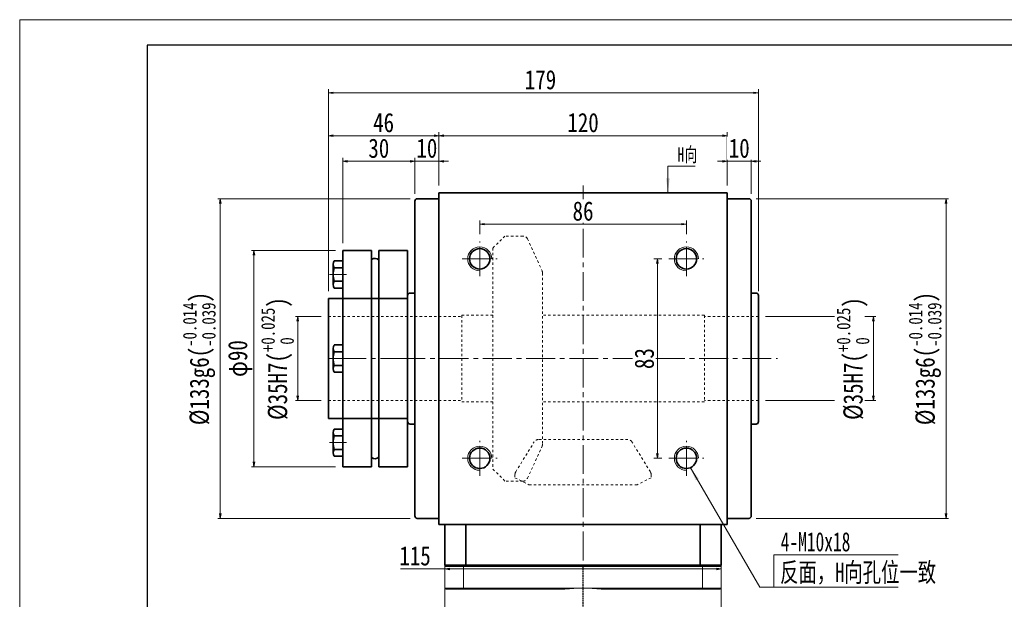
# Model space of a CAD drawing. Header units: millimetres. Extents: x -4 to 892, y 0 to 630.
# Tile 3 of 7: x 0 to 410, y 389 to 630. Entities that reach past the tile are written whole.
import ezdxf

# ---------------------------------------------------------------- set-up
doc = ezdxf.new("R2010")
doc.units = ezdxf.units.MM
doc.set_wipeout_variables(frame=1)
for name, pattern in [('DASHED', [0.75, 0.5, -0.25]), ('点画线', [18, 12, -2, 2, -2]), ('虚线', [2, 1, -1])]:
    doc.linetypes.add(name, pattern=pattern)
for name, color, linetype, lineweight in [('EB0', 7, 'Continuous', 35), ('中心线层', 1, '点画线', 18), ('图框_外框线', 7, 'Continuous', 18), ('尺寸线层', 3, 'Continuous', 18), ('粗实线层', 7, 'Continuous', 35)]:
    doc.layers.add(name, color=color, linetype=linetype, lineweight=lineweight)
doc.styles.get("Standard").update_dxf_attribs({"font": 'SimSun.ttf'})
doc.styles.add('宋体', font='SimSun.ttf', dxfattribs={"width": 0.8})
doc.styles.add('标准', font='txt', dxfattribs={"width": 0.667})
doc.dimstyles.new('A水平标注$0', dxfattribs={"dimtxt": 3.5, "dimasz": 2, "dimexe": 1.5, "dimexo": 3, "dimgap": 1.1, "dimtad": 1, "dimtoh": 1, "dimdec": 4, "dimdsep": 46, "dimtxsty": '宋体', "dimblk": 'OPEN', "dimcen": 3, "dimclrd": 3, "dimclre": 3, "dimclrt": 6, "dimadec": 0, "dimazin": 0, "dimtm": 1e-09, "dimtfac": 1, "dimtdec": 4, "dimtix": 1, "dimtmove": 0, "dimatfit": 3, "dimldrblk": 'OPEN', "dimfxl": 0, "dimlwd": 13, "dimlwe": 13, "dimarcsym": 0})
doc.dimstyles.new('D直径标注φ25', dxfattribs={"dimtxt": 3.5, "dimasz": 2, "dimexe": 1, "dimexo": 3, "dimtad": 1, "dimtoh": 1, "dimdec": 1, "dimdsep": 46, "dimtxsty": '宋体', "dimblk": 'OPEN', "dimcen": 3, "dimclrd": 3, "dimclre": 3, "dimclrt": 130, "dimadec": 0, "dimazin": 0, "dimtm": 1e-09, "dimtfac": 1, "dimtdec": 1, "dimtmove": 0, "dimatfit": 0, "dimldrblk": 'OPEN', "dimfxl": 0, "dimlwd": 13, "dimlwe": 13, "dimarcsym": 0})

# ---------------------------------------------------------------- blocks, each defined once
blk = doc.blocks.new('_Open')
at = {"color": 0, "linetype": 'ByBlock', "lineweight": -2}
for p, q in [((-1, 0.17), (0, 0)), ((-1, -0.17), (0, 0)), ((0, 0), (-1, 0))]:
    blk.add_line(p, q, dxfattribs=at)
blk = doc.blocks.new('*D16')
at = {"layer": 'Defpoints', "color": 0, "transparency": 16777216}
for p in [(294.46, 581.97), (174.46, 558.21), (294.46, 558.21)]:
    blk.add_point(p, dxfattribs=at)
at = {"layer": '尺寸线层', "color": 3, "lineweight": 13, "transparency": 16777216}
for p, q in [((174.46, 561.21), (174.46, 583.47)), ((176.46, 581.97), (292.46, 581.97)), ((294.46, 561.21), (294.46, 583.47))]:
    blk.add_line(p, q, dxfattribs=at)
at = {"layer": '尺寸线层', "color": 3, "lineweight": 13, "transparency": 16777216, "xscale": 2, "yscale": 2, "zscale": 2, "rotation": 180}
blk.add_blockref('_Open', (174.46, 581.97), dxfattribs=at)
at = {"layer": '尺寸线层', "color": 3, "lineweight": 13, "transparency": 16777216, "xscale": 2, "yscale": 2, "zscale": 2}
blk.add_blockref('_Open', (294.46, 581.97), dxfattribs=at)
at = {"layer": '尺寸线层', "color": 6, "transparency": 16777216, "insert": (234.46, 587.38), "char_height": 8, "attachment_point": 5, "style": '宋体', "bg_fill": 3, "box_fill_scale": 1.1, "bg_fill_color": 257, "bg_fill_transparency": 0}
blk.add_mtext('120', dxfattribs=at)
blk = doc.blocks.new('*D17')
at = {"layer": 'Defpoints', "color": 0, "transparency": 16777216}
for p in [(164.46, 571.3), (174.46, 558.21), (164.46, 554.71)]:
    blk.add_point(p, dxfattribs=at)
at = {"layer": '尺寸线层', "color": 3, "lineweight": 13, "transparency": 16777216}
for p, q in [((162.46, 571.3), (160.46, 571.3)), ((164.46, 557.71), (164.46, 572.8)), ((174.46, 571.3), (164.46, 571.3)), ((174.46, 561.21), (174.46, 572.8)), ((176.46, 571.3), (178.46, 571.3))]:
    blk.add_line(p, q, dxfattribs=at)
at = {"layer": '尺寸线层', "color": 3, "lineweight": 13, "transparency": 16777216, "xscale": 2, "yscale": 2, "zscale": 2}
blk.add_blockref('_Open', (164.46, 571.3), dxfattribs=at)
at = {"layer": '尺寸线层', "color": 3, "lineweight": 13, "transparency": 16777216, "xscale": 2, "yscale": 2, "zscale": 2, "rotation": 180}
blk.add_blockref('_Open', (174.46, 571.3), dxfattribs=at)
at = {"layer": '尺寸线层', "color": 6, "transparency": 16777216, "insert": (169.46, 576.71), "char_height": 8, "attachment_point": 5, "style": '宋体', "bg_fill": 3, "box_fill_scale": 1.1, "bg_fill_color": 257, "bg_fill_transparency": 0}
blk.add_mtext('10', dxfattribs=at)
blk = doc.blocks.new('*D18')
at = {"layer": 'Defpoints', "color": 0, "transparency": 16777216}
for p in [(304.46, 571.3), (294.46, 558.21), (304.46, 554.71)]:
    blk.add_point(p, dxfattribs=at)
at = {"layer": '尺寸线层', "color": 3, "lineweight": 13, "transparency": 16777216}
for p, q in [((292.46, 571.3), (290.46, 571.3)), ((294.46, 561.21), (294.46, 572.8)), ((294.46, 571.3), (304.46, 571.3)), ((304.46, 557.71), (304.46, 572.8)), ((306.46, 571.3), (308.46, 571.3))]:
    blk.add_line(p, q, dxfattribs=at)
at = {"layer": '尺寸线层', "color": 3, "lineweight": 13, "transparency": 16777216, "xscale": 2, "yscale": 2, "zscale": 2}
blk.add_blockref('_Open', (294.46, 571.3), dxfattribs=at)
at = {"layer": '尺寸线层', "color": 3, "lineweight": 13, "transparency": 16777216, "xscale": 2, "yscale": 2, "zscale": 2, "rotation": 180}
blk.add_blockref('_Open', (304.46, 571.3), dxfattribs=at)
at = {"layer": '尺寸线层', "color": 6, "transparency": 16777216, "insert": (299.46, 576.71), "char_height": 8, "attachment_point": 5, "style": '宋体', "bg_fill": 3, "box_fill_scale": 1.1, "bg_fill_color": 257, "bg_fill_transparency": 0}
blk.add_mtext('10', dxfattribs=at)
blk = doc.blocks.new('*D19')
at = {"layer": 'Defpoints', "color": 0, "transparency": 16777216}
for p in [(307.46, 599.81), (128.46, 514.21), (307.46, 514.21)]:
    blk.add_point(p, dxfattribs=at)
at = {"layer": '尺寸线层', "color": 3, "lineweight": 13, "transparency": 16777216}
for p, q in [((128.46, 517.21), (128.46, 601.31)), ((130.46, 599.81), (305.46, 599.81)), ((307.46, 517.21), (307.46, 601.31))]:
    blk.add_line(p, q, dxfattribs=at)
at = {"layer": '尺寸线层', "color": 3, "lineweight": 13, "transparency": 16777216, "xscale": 2, "yscale": 2, "zscale": 2, "rotation": 180}
blk.add_blockref('_Open', (128.46, 599.81), dxfattribs=at)
at = {"layer": '尺寸线层', "color": 3, "lineweight": 13, "transparency": 16777216, "xscale": 2, "yscale": 2, "zscale": 2}
blk.add_blockref('_Open', (307.46, 599.81), dxfattribs=at)
at = {"layer": '尺寸线层', "color": 6, "transparency": 16777216, "insert": (216.75, 605.22), "char_height": 8, "attachment_point": 5, "style": '宋体', "bg_fill": 3, "box_fill_scale": 1.1, "bg_fill_color": 257, "bg_fill_transparency": 0}
blk.add_mtext('179', dxfattribs=at)
blk = doc.blocks.new('*D20')
at = {"layer": 'Defpoints', "color": 0, "transparency": 16777216}
for p in [(307.46, 506.71), (307.46, 471.71)]:
    blk.add_point(p, dxfattribs=at)
at = {"layer": '尺寸线层', "color": 3, "lineweight": 13, "transparency": 16777216}
for p, q in [((310.46, 506.71), (356.28, 506.71)), ((355.28, 473.71), (355.28, 504.71)), ((310.46, 471.71), (356.28, 471.71))]:
    blk.add_line(p, q, dxfattribs=at)
at = {"layer": '尺寸线层', "color": 3, "lineweight": 13, "transparency": 16777216, "xscale": 2, "yscale": 2, "zscale": 2}
for p, rotation in [((355.28, 506.71), 90), ((355.28, 471.71), 270)]:
    blk.add_blockref('_Open', p, dxfattribs=dict(at, rotation=rotation))
at = {"layer": '尺寸线层', "color": 130, "transparency": 16777216, "insert": (346.81, 489.21), "char_height": 8, "attachment_point": 5, "rotation": 90, "style": '宋体', "bg_fill": 3, "box_fill_scale": 1.1, "bg_fill_color": 257, "bg_fill_transparency": 0}
blk.add_mtext('{\\A1;\\A1;%%C35H7({\\H0.707107x;\\S+0.025^  0;})}', dxfattribs=at)
at = {"layer": 'Defpoints', "color": 0, "transparency": 16777216}
blk.add_point((355.28, 506.71), dxfattribs=at)
blk = doc.blocks.new('*D21')
at = {"layer": 'Defpoints', "color": 0, "transparency": 16777216}
for p in [(165.46, 555.71), (83.45, 422.71), (165.46, 422.71)]:
    blk.add_point(p, dxfattribs=at)
at = {"layer": '尺寸线层', "color": 3, "lineweight": 13, "transparency": 16777216}
for p, q in [((162.46, 555.71), (82.45, 555.71)), ((83.45, 553.71), (83.45, 424.71)), ((162.46, 422.71), (82.45, 422.71))]:
    blk.add_line(p, q, dxfattribs=at)
at = {"layer": '尺寸线层', "color": 3, "lineweight": 13, "transparency": 16777216, "xscale": 2, "yscale": 2, "zscale": 2}
for p, rotation in [((83.45, 555.71), 89.99999999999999), ((83.45, 422.71), 270)]:
    blk.add_blockref('_Open', p, dxfattribs=dict(at, rotation=rotation))
at = {"layer": '尺寸线层', "color": 130, "transparency": 16777216, "insert": (74.72, 489.21), "char_height": 8, "attachment_point": 5, "rotation": 90, "style": '宋体', "bg_fill": 3, "box_fill_scale": 1.1, "bg_fill_color": 257, "bg_fill_transparency": 0}
blk.add_mtext('{\\A1;\\A1;%%C133g6({\\H0.707107x;\\S-0.014^ -0.039;})}', dxfattribs=at)
blk = doc.blocks.new('*D22')
at = {"layer": 'Defpoints', "color": 0, "transparency": 16777216}
for p in [(303.46, 555.71), (303.46, 422.71), (385.53, 422.71)]:
    blk.add_point(p, dxfattribs=at)
at = {"layer": '尺寸线层', "color": 3, "lineweight": 13, "transparency": 16777216}
for p, q in [((306.46, 555.71), (386.53, 555.71)), ((385.53, 553.71), (385.53, 424.71)), ((306.46, 422.71), (386.53, 422.71))]:
    blk.add_line(p, q, dxfattribs=at)
at = {"layer": '尺寸线层', "color": 3, "lineweight": 13, "transparency": 16777216, "xscale": 2, "yscale": 2, "zscale": 2}
for p, rotation in [((385.53, 555.71), 90), ((385.53, 422.71), 270)]:
    blk.add_blockref('_Open', p, dxfattribs=dict(at, rotation=rotation))
at = {"layer": '尺寸线层', "color": 130, "transparency": 16777216, "insert": (376.8, 489.21), "char_height": 8, "attachment_point": 5, "rotation": 90, "style": '宋体', "bg_fill": 3, "box_fill_scale": 1.1, "bg_fill_color": 257, "bg_fill_transparency": 0}
blk.add_mtext('{\\A1;\\A1;%%C133g6({\\H0.707107x;\\S-0.014^ -0.039;})}', dxfattribs=at)
blk = doc.blocks.new('*D24')
at = {"layer": 'Defpoints', "color": 0, "transparency": 16777216}
for p in [(191.46, 545.15), (191.46, 537.96), (277.46, 537.96)]:
    blk.add_point(p, dxfattribs=at)
at = {"layer": '尺寸线层', "color": 3, "lineweight": 13, "transparency": 16777216}
for p, q in [((191.46, 540.96), (191.46, 546.65)), ((275.46, 545.15), (193.46, 545.15)), ((277.46, 540.96), (277.46, 546.65))]:
    blk.add_line(p, q, dxfattribs=at)
at = {"layer": '尺寸线层', "color": 3, "lineweight": 13, "transparency": 16777216, "xscale": 2, "yscale": 2, "zscale": 2, "rotation": 180}
blk.add_blockref('_Open', (191.46, 545.15), dxfattribs=at)
at = {"layer": '尺寸线层', "color": 3, "lineweight": 13, "transparency": 16777216, "xscale": 2, "yscale": 2, "zscale": 2}
blk.add_blockref('_Open', (277.46, 545.15), dxfattribs=at)
at = {"layer": '尺寸线层', "color": 6, "transparency": 16777216, "insert": (234.46, 550.56), "char_height": 8, "attachment_point": 5, "style": '宋体', "bg_fill": 3, "box_fill_scale": 1.1, "bg_fill_color": 257, "bg_fill_transparency": 0}
blk.add_mtext('86', dxfattribs=at)
blk = doc.blocks.new('*X5')
at = {"layer": '尺寸线层', "linetype": 'Continuous'}
blk.add_hatch(color=0, dxfattribs=at).paths.add_polyline_path([(-1.02, -11.08), (-1.77, -5.08), (-0.27, -5.08)], flags=0)
at = {"layer": '尺寸线层', "color": 0, "linetype": 'Continuous'}
blk.add_line((-1.02, -11.08), (-1.02, 0), dxfattribs=at)
at = {"layer": '尺寸线层', "color": 0}
for p, q in [((-1.02, 0), (0, 0)), ((0, 0), (10.33, 0)), ((0, 0), (0, 0))]:
    blk.add_line(p, q, dxfattribs=at)
at = {"layer": '尺寸线层', "color": 0, "insert": (3, 1.2), "char_height": 6, "width": 14.6581, "attachment_point": 7, "line_spacing_factor": 1.15057, "style": '标准'}
blk.add_mtext('\\T1.1;H向', dxfattribs=at)
blk = doc.blocks.new('*D27')
at = {"layer": 'Defpoints', "color": 0, "transparency": 16777216}
for p in [(270.21, 530.71), (265.4, 447.71), (270.21, 447.71)]:
    blk.add_point(p, dxfattribs=at)
at = {"layer": '尺寸线层', "color": 3, "lineweight": 13, "transparency": 16777216}
for p, q in [((267.21, 530.71), (263.9, 530.71)), ((265.4, 528.71), (265.4, 449.71)), ((267.21, 447.71), (263.9, 447.71))]:
    blk.add_line(p, q, dxfattribs=at)
at = {"layer": '尺寸线层', "color": 3, "lineweight": 13, "transparency": 16777216, "xscale": 2, "yscale": 2, "zscale": 2}
for p, rotation in [((265.4, 530.71), 90), ((265.4, 447.71), 270)]:
    blk.add_blockref('_Open', p, dxfattribs=dict(at, rotation=rotation))
at = {"layer": '尺寸线层', "color": 6, "transparency": 16777216, "insert": (259.99, 489.21), "char_height": 8, "attachment_point": 5, "rotation": 90, "style": '宋体', "bg_fill": 3, "box_fill_scale": 1.1, "bg_fill_color": 257, "bg_fill_transparency": 0}
blk.add_mtext('83', dxfattribs=at)
blk = doc.blocks.new('*D28')
at = {"layer": 'Defpoints', "color": 0, "transparency": 16777216}
for p in [(128.46, 506.71), (128.46, 471.71)]:
    blk.add_point(p, dxfattribs=at)
at = {"layer": '尺寸线层', "color": 3, "lineweight": 13, "transparency": 16777216}
for p, q in [((125.46, 506.71), (114.75, 506.71)), ((115.75, 473.71), (115.75, 504.71)), ((125.46, 471.71), (114.75, 471.71))]:
    blk.add_line(p, q, dxfattribs=at)
at = {"layer": '尺寸线层', "color": 3, "lineweight": 13, "transparency": 16777216, "xscale": 2, "yscale": 2, "zscale": 2}
for p, rotation in [((115.75, 506.71), 90), ((115.75, 471.71), 270)]:
    blk.add_blockref('_Open', p, dxfattribs=dict(at, rotation=rotation))
at = {"layer": '尺寸线层', "color": 130, "transparency": 16777216, "insert": (107.29, 489.21), "char_height": 8, "attachment_point": 5, "rotation": 90, "style": '宋体', "bg_fill": 3, "box_fill_scale": 1.1, "bg_fill_color": 257, "bg_fill_transparency": 0}
blk.add_mtext('{\\A1;\\A1;%%C35H7({\\H0.707107x;\\S+0.025^  0;})}', dxfattribs=at)
at = {"layer": 'Defpoints', "color": 0, "transparency": 16777216}
blk.add_point((115.75, 506.71), dxfattribs=at)
blk = doc.blocks.new('*D29')
at = {"layer": 'Defpoints', "color": 0, "transparency": 16777216}
for p in [(134.46, 534.21), (97.47, 444.21), (134.46, 444.21)]:
    blk.add_point(p, dxfattribs=at)
at = {"layer": '尺寸线层', "color": 3, "lineweight": 13, "transparency": 16777216}
for p, q in [((131.46, 534.21), (96.47, 534.21)), ((97.47, 532.21), (97.47, 446.21)), ((131.46, 444.21), (96.47, 444.21))]:
    blk.add_line(p, q, dxfattribs=at)
at = {"layer": '尺寸线层', "color": 3, "lineweight": 13, "transparency": 16777216, "xscale": 2, "yscale": 2, "zscale": 2}
for p, rotation in [((97.47, 534.21), 90), ((97.47, 444.21), 270)]:
    blk.add_blockref('_Open', p, dxfattribs=dict(at, rotation=rotation))
at = {"layer": '尺寸线层', "color": 130, "transparency": 16777216, "insert": (91.79, 489.21), "char_height": 8, "attachment_point": 5, "rotation": 90, "style": '宋体', "bg_fill": 3, "box_fill_scale": 1.1, "bg_fill_color": 257, "bg_fill_transparency": 0}
blk.add_mtext('φ90', dxfattribs=at)
blk = doc.blocks.new('*X10')
at = {"layer": '中心线层', "linetype": '点画线', "lineweight": 18}
blk.add_line((-5.5, 0), (1.6, 0), dxfattribs=at)
at = {"layer": '粗实线层'}
for p, q in [((-4, 4.23), (-4, -4.23)), ((-3.57, 5.65), (0, 5.65)), ((0, 5.65), (0, -5.65)), ((-4, 0), (-4, -3.5)), ((-3.57, 2.82), (0, 2.82)), ((0, 3.5), (0, -3.5)), ((0, -2.82), (-3.57, -2.82)), ((-3.57, -5.65), (0, -5.65))]:
    blk.add_line(p, q, dxfattribs=at)
for centre, radius, start, end in [((-1.48, 4.23), 2.52, 145.8762, 214.1238), ((5, 0), 9.02, 161.76, 198.24), ((-1.48, -4.23), 2.52, 145.8762, 214.1238)]:
    blk.add_arc(centre, radius, start, end, dxfattribs=at)
blk = doc.blocks.new('23432HGH_1')
at = {"layer": '粗实线层'}
for p, q in [((-15, 45), (-27, 45)), ((-15, 45), (-15, -45)), ((-12, 45), (-12, -45)), ((0, 45), (-12, 45)), ((0, -45), (0, 45)), ((-27, -45), (-15, -45)), ((-12, -45), (0, -45))]:
    blk.add_line(p, q, dxfattribs=at)
at = {"layer": '粗实线层', "color": 6, "linetype": '虚线', "lineweight": 18}
for p, q in [((-27, 25), (0, 25)), ((-27, -25), (0, -25))]:
    blk.add_line(p, q, dxfattribs=at)
at = {"layer": '粗实线层'}
for centre, start, end in [((-13.61, 39.48), 43.1173, 129.3024), ((-13.61, -39.48), 230.6976, 316.8827)]:
    blk.add_arc(centre, 2.2, start, end, dxfattribs=at)
blk.add_wipeout([(-27, 0), (-27, 0.82), (-27, 0.82), (-27, 2.82), (-27, 2.82), (-27, 5.65), (-27, 5.65), (-30.57, 5.65), (-30.57, 5.65), (-30.59, 5.6), (-30.62, 5.56), (-30.65, 5.52), (-30.67, 5.48), (-30.7, 5.43), (-30.72, 5.39), (-30.74, 5.34), (-30.76, 5.3), (-30.78, 5.25), (-30.8, 5.21), (-30.82, 5.16), (-30.84, 5.12), (-30.86, 5.07), (-30.87, 5.02), (-30.89, 4.97), (-30.9, 4.93), (-30.92, 4.88), (-30.93, 4.83), (-30.94, 4.78), (-30.95, 4.73), (-30.96, 4.68), (-30.97, 4.63), (-30.98, 4.58), (-30.98, 4.53), (-30.99, 4.48), (-30.99, 4.43), (-31, 4.38), (-31, 4.33), (-31, 4.28), (-31, 4.23), (-31, 4.23), (-31, 0.82), (-31, 0.82), (-31, 0.6), (-31, 0.6), (-31, 0.58), (-31, 0.56), (-31, 0.54), (-31, 0.52), (-31.01, 0.5), (-31.01, 0.48), (-31.01, 0.46), (-31.01, 0.44), (-31.01, 0.42), (-31.01, 0.4), (-31.01, 0.38), (-31.01, 0.36), (-31.01, 0.34), (-31.01, 0.32), (-31.01, 0.3), (-31.02, 0.28), (-31.02, 0.26), (-31.02, 0.24), (-31.02, 0.22), (-31.02, 0.2), (-31.02, 0.18), (-31.02, 0.16), (-31.02, 0.14), (-31.02, 0.12), (-31.02, 0.1), (-31.02, 0.08), (-31.02, 0.06), (-31.02, 0.04), (-31.02, 0.02), (-31.02, 0), (-31.02, 0), (-31.02, -0.02), (-31.02, -0.04), (-31.02, -0.06), (-31.02, -0.08), (-31.02, -0.1), (-31.02, -0.12), (-31.02, -0.14), (-31.02, -0.16), (-31.02, -0.18), (-31.02, -0.2), (-31.02, -0.22), (-31.02, -0.24), (-31.02, -0.26), (-31.02, -0.28), (-31.01, -0.3), (-31.01, -0.32), (-31.01, -0.34), (-31.01, -0.36), (-31.01, -0.38), (-31.01, -0.4), (-31.01, -0.42), (-31.01, -0.44), (-31.01, -0.46), (-31.01, -0.48), (-31.01, -0.5), (-31, -0.52), (-31, -0.54), (-31, -0.56), (-31, -0.58), (-31, -0.6), (-31, -0.6), (-31, -4.23), (-31, -4.23), (-31, -4.28), (-31, -4.33), (-31, -4.38), (-30.99, -4.43), (-30.99, -4.48), (-30.98, -4.53), (-30.98, -4.58), (-30.97, -4.63), (-30.96, -4.68), (-30.95, -4.73), (-30.94, -4.78), (-30.93, -4.83), (-30.92, -4.88), (-30.9, -4.93), (-30.89, -4.97), (-30.87, -5.02), (-30.86, -5.07), (-30.84, -5.12), (-30.82, -5.16), (-30.8, -5.21), (-30.78, -5.25), (-30.76, -5.3), (-30.74, -5.34), (-30.72, -5.39), (-30.7, -5.43), (-30.67, -5.48), (-30.65, -5.52), (-30.62, -5.56), (-30.59, -5.6), (-30.57, -5.65), (-30.57, -5.65), (-27, -5.65), (-27, -5.65), (-27, -2.82), (-27, -2.82)]).dxf.layer = '粗实线层'
at = {"layer": '中心线层'}
blk.add_line((0.67, 0), (-30, 0), dxfattribs=at)
at = {"layer": '粗实线层'}
blk.add_line((-27, 45), (-27, -45), dxfattribs=at)
blk.add_blockref('*X10', (-27, 0), dxfattribs=at)
for points in [[(-27, 35), (-27, 35.82), (-27, 35.82), (-27, 37.82), (-27, 37.82), (-27, 40.65), (-27, 40.65), (-30.57, 40.65), (-30.57, 40.65), (-30.59, 40.6), (-30.62, 40.56), (-30.65, 40.52), (-30.67, 40.48), (-30.7, 40.43), (-30.72, 40.39), (-30.74, 40.34), (-30.76, 40.3), (-30.78, 40.25), (-30.8, 40.21), (-30.82, 40.16), (-30.84, 40.12), (-30.86, 40.07), (-30.87, 40.02), (-30.89, 39.97), (-30.9, 39.93), (-30.92, 39.88), (-30.93, 39.83), (-30.94, 39.78), (-30.95, 39.73), (-30.96, 39.68), (-30.97, 39.63), (-30.98, 39.58), (-30.98, 39.53), (-30.99, 39.48), (-30.99, 39.43), (-31, 39.38), (-31, 39.33), (-31, 39.28), (-31, 39.23), (-31, 39.23), (-31, 35.82), (-31, 35.82), (-31, 35.6), (-31, 35.6), (-31, 35.58), (-31, 35.56), (-31, 35.54), (-31, 35.52), (-31.01, 35.5), (-31.01, 35.48), (-31.01, 35.46), (-31.01, 35.44), (-31.01, 35.42), (-31.01, 35.4), (-31.01, 35.38), (-31.01, 35.36), (-31.01, 35.34), (-31.01, 35.32), (-31.01, 35.3), (-31.02, 35.28), (-31.02, 35.26), (-31.02, 35.24), (-31.02, 35.22), (-31.02, 35.2), (-31.02, 35.18), (-31.02, 35.16), (-31.02, 35.14), (-31.02, 35.12), (-31.02, 35.1), (-31.02, 35.08), (-31.02, 35.06), (-31.02, 35.04), (-31.02, 35.02), (-31.02, 35), (-31.02, 35), (-31.02, 34.98), (-31.02, 34.96), (-31.02, 34.94), (-31.02, 34.92), (-31.02, 34.9), (-31.02, 34.88), (-31.02, 34.86), (-31.02, 34.84), (-31.02, 34.82), (-31.02, 34.8), (-31.02, 34.78), (-31.02, 34.76), (-31.02, 34.74), (-31.02, 34.72), (-31.01, 34.7), (-31.01, 34.68), (-31.01, 34.66), (-31.01, 34.64), (-31.01, 34.62), (-31.01, 34.6), (-31.01, 34.58), (-31.01, 34.56), (-31.01, 34.54), (-31.01, 34.52), (-31.01, 34.5), (-31, 34.48), (-31, 34.46), (-31, 34.44), (-31, 34.42), (-31, 34.4), (-31, 34.4), (-31, 30.77), (-31, 30.77), (-31, 30.72), (-31, 30.67), (-31, 30.62), (-30.99, 30.57), (-30.99, 30.52), (-30.98, 30.47), (-30.98, 30.42), (-30.97, 30.37), (-30.96, 30.32), (-30.95, 30.27), (-30.94, 30.22), (-30.93, 30.17), (-30.92, 30.12), (-30.9, 30.07), (-30.89, 30.03), (-30.87, 29.98), (-30.86, 29.93), (-30.84, 29.88), (-30.82, 29.84), (-30.8, 29.79), (-30.78, 29.75), (-30.76, 29.7), (-30.74, 29.66), (-30.72, 29.61), (-30.7, 29.57), (-30.67, 29.52), (-30.65, 29.48), (-30.62, 29.44), (-30.59, 29.4), (-30.57, 29.35), (-30.57, 29.35), (-27, 29.35), (-27, 29.35), (-27, 32.18), (-27, 32.18)], [(-27, -35), (-27, -34.18), (-27, -34.18), (-27, -32.18), (-27, -32.18), (-27, -29.35), (-27, -29.35), (-30.57, -29.35), (-30.57, -29.35), (-30.59, -29.4), (-30.62, -29.44), (-30.65, -29.48), (-30.67, -29.52), (-30.7, -29.57), (-30.72, -29.61), (-30.74, -29.66), (-30.76, -29.7), (-30.78, -29.75), (-30.8, -29.79), (-30.82, -29.84), (-30.84, -29.88), (-30.86, -29.93), (-30.87, -29.98), (-30.89, -30.03), (-30.9, -30.07), (-30.92, -30.12), (-30.93, -30.17), (-30.94, -30.22), (-30.95, -30.27), (-30.96, -30.32), (-30.97, -30.37), (-30.98, -30.42), (-30.98, -30.47), (-30.99, -30.52), (-30.99, -30.57), (-31, -30.62), (-31, -30.67), (-31, -30.72), (-31, -30.77), (-31, -30.77), (-31, -34.18), (-31, -34.18), (-31, -34.4), (-31, -34.4), (-31, -34.42), (-31, -34.44), (-31, -34.46), (-31, -34.48), (-31.01, -34.5), (-31.01, -34.52), (-31.01, -34.54), (-31.01, -34.56), (-31.01, -34.58), (-31.01, -34.6), (-31.01, -34.62), (-31.01, -34.64), (-31.01, -34.66), (-31.01, -34.68), (-31.01, -34.7), (-31.02, -34.72), (-31.02, -34.74), (-31.02, -34.76), (-31.02, -34.78), (-31.02, -34.8), (-31.02, -34.82), (-31.02, -34.84), (-31.02, -34.86), (-31.02, -34.88), (-31.02, -34.9), (-31.02, -34.92), (-31.02, -34.94), (-31.02, -34.96), (-31.02, -34.98), (-31.02, -35), (-31.02, -35), (-31.02, -35.02), (-31.02, -35.04), (-31.02, -35.06), (-31.02, -35.08), (-31.02, -35.1), (-31.02, -35.12), (-31.02, -35.14), (-31.02, -35.16), (-31.02, -35.18), (-31.02, -35.2), (-31.02, -35.22), (-31.02, -35.24), (-31.02, -35.26), (-31.02, -35.28), (-31.01, -35.3), (-31.01, -35.32), (-31.01, -35.34), (-31.01, -35.36), (-31.01, -35.38), (-31.01, -35.4), (-31.01, -35.42), (-31.01, -35.44), (-31.01, -35.46), (-31.01, -35.48), (-31.01, -35.5), (-31, -35.52), (-31, -35.54), (-31, -35.56), (-31, -35.58), (-31, -35.6), (-31, -35.6), (-31, -39.23), (-31, -39.23), (-31, -39.28), (-31, -39.33), (-31, -39.38), (-30.99, -39.43), (-30.99, -39.48), (-30.98, -39.53), (-30.98, -39.58), (-30.97, -39.63), (-30.96, -39.68), (-30.95, -39.73), (-30.94, -39.78), (-30.93, -39.83), (-30.92, -39.88), (-30.9, -39.93), (-30.89, -39.97), (-30.87, -40.02), (-30.86, -40.07), (-30.84, -40.12), (-30.82, -40.16), (-30.8, -40.21), (-30.78, -40.25), (-30.76, -40.3), (-30.74, -40.34), (-30.72, -40.39), (-30.7, -40.43), (-30.67, -40.48), (-30.65, -40.52), (-30.62, -40.56), (-30.59, -40.6), (-30.57, -40.65), (-30.57, -40.65), (-27, -40.65), (-27, -40.65), (-27, -37.82), (-27, -37.82)]]:
    blk.add_wipeout(points).dxf.layer = '粗实线层'
for p in [(-27, 35), (-27, -35)]:
    blk.add_blockref('*X10', p, dxfattribs=at)
blk = doc.blocks.new('*D30')
at = {"layer": 'Defpoints', "color": 0, "transparency": 16777216}
for p in [(134.46, 571.3), (164.46, 554.71), (134.46, 534.21)]:
    blk.add_point(p, dxfattribs=at)
at = {"layer": '尺寸线层', "color": 3, "lineweight": 13, "transparency": 16777216}
for p, q in [((134.46, 537.21), (134.46, 572.8)), ((162.46, 571.3), (136.46, 571.3)), ((164.46, 557.71), (164.46, 572.8))]:
    blk.add_line(p, q, dxfattribs=at)
at = {"layer": '尺寸线层', "color": 3, "lineweight": 13, "transparency": 16777216, "xscale": 2, "yscale": 2, "zscale": 2, "rotation": 180}
blk.add_blockref('_Open', (134.46, 571.3), dxfattribs=at)
at = {"layer": '尺寸线层', "color": 3, "lineweight": 13, "transparency": 16777216, "xscale": 2, "yscale": 2, "zscale": 2}
blk.add_blockref('_Open', (164.46, 571.3), dxfattribs=at)
at = {"layer": '尺寸线层', "color": 6, "transparency": 16777216, "insert": (149.46, 576.71), "char_height": 8, "attachment_point": 5, "style": '宋体', "bg_fill": 3, "box_fill_scale": 1.1, "bg_fill_color": 257, "bg_fill_transparency": 0}
blk.add_mtext('30', dxfattribs=at)
blk = doc.blocks.new('*D31')
at = {"layer": 'Defpoints', "color": 0, "transparency": 16777216}
for p in [(128.46, 581.97), (174.46, 558.21), (128.46, 514.21)]:
    blk.add_point(p, dxfattribs=at)
at = {"layer": '尺寸线层', "color": 3, "lineweight": 13, "transparency": 16777216}
for p, q in [((128.46, 517.21), (128.46, 583.47)), ((172.46, 581.97), (130.46, 581.97)), ((174.46, 561.21), (174.46, 583.47))]:
    blk.add_line(p, q, dxfattribs=at)
at = {"layer": '尺寸线层', "color": 3, "lineweight": 13, "transparency": 16777216, "xscale": 2, "yscale": 2, "zscale": 2, "rotation": 180}
blk.add_blockref('_Open', (128.46, 581.97), dxfattribs=at)
at = {"layer": '尺寸线层', "color": 3, "lineweight": 13, "transparency": 16777216, "xscale": 2, "yscale": 2, "zscale": 2}
blk.add_blockref('_Open', (174.46, 581.97), dxfattribs=at)
at = {"layer": '尺寸线层', "color": 6, "transparency": 16777216, "insert": (151.46, 587.38), "char_height": 8, "attachment_point": 5, "style": '宋体', "bg_fill": 3, "box_fill_scale": 1.1, "bg_fill_color": 257, "bg_fill_transparency": 0}
blk.add_mtext('46', dxfattribs=at)
blk = doc.blocks.new('*D32')
at = {"layer": 'Defpoints', "color": 0, "transparency": 16777216}
for p in [(176.96, 401.67), (291.96, 399.03), (176.96, 397.38)]:
    blk.add_point(p, dxfattribs=at)
at = {"layer": '尺寸线层', "color": 3, "lineweight": 13, "transparency": 16777216}
for p, q in [((158.49, 401.67), (172.11, 401.67)), ((172.11, 401.67), (176.96, 401.67)), ((176.96, 400.38), (176.96, 403.17)), ((289.96, 401.67), (178.96, 401.67)), ((291.96, 402.03), (291.96, 403.17))]:
    blk.add_line(p, q, dxfattribs=at)
at = {"layer": '尺寸线层', "color": 3, "lineweight": 13, "transparency": 16777216, "xscale": 2, "yscale": 2, "zscale": 2, "rotation": 180}
blk.add_blockref('_Open', (176.96, 401.67), dxfattribs=at)
at = {"layer": '尺寸线层', "color": 3, "lineweight": 13, "transparency": 16777216, "xscale": 2, "yscale": 2, "zscale": 2}
blk.add_blockref('_Open', (291.96, 401.67), dxfattribs=at)
at = {"layer": '尺寸线层', "color": 6, "transparency": 16777216, "insert": (164.55, 407.06), "char_height": 8, "attachment_point": 5, "style": '宋体', "bg_fill": 3, "box_fill_scale": 1.1, "bg_fill_color": 257, "bg_fill_transparency": 0}
blk.add_mtext('115', dxfattribs=at)

msp = doc.modelspace()

# ---------------------------------------------------------------- hatches: boundary and pattern name
at = {"layer": '尺寸线层', "linetype": 'Continuous'}
msp.add_hatch(color=0, dxfattribs=at).paths.add_polyline_path([(278.98727, 444.01413), (282.65502, 439.20683), (281.35883, 438.45192)], flags=0)

# ---------------------------------------------------------------- linework, layer by layer
at = {"color": 7, "linetype": 'Continuous', "lineweight": 15}
for p, q in [((174.45906, 420.2107), (175.45906, 420.2107)), ((184.76248, 393.7107), (176.95906, 393.7107)), ((234.45906, 393.7107), (184.76248, 393.7107)), ((284.15564, 393.7107), (234.45906, 393.7107)), ((291.95906, 393.7107), (284.15564, 393.7107)), ((177.45906, 393.2107), (184.94896, 393.2107)), ((184.94896, 393.2107), (226.89269, 393.2107)), ((242.02544, 393.2107), (283.96916, 393.2107)), ((283.96916, 393.2107), (291.45906, 393.2107))]:
    msp.add_line(p, q, dxfattribs=at)
for centre, radius, start, end in [((191.45906, 530.7107), 5, 0, 270), ((277.45906, 530.7107), 5, 0, 270), ((191.45906, 447.7107), 5, 0, 270), ((277.45906, 447.7107), 5, 0, 270), ((234.45906, 336.2107), 57.5, 90, 97.5614297), ((234.45906, 336.2107), 57.5, 82.4385703, 90)]:
    msp.add_arc(centre, radius, start, end, dxfattribs=at)
for points in [[(176.95906, 359.7107), (176.95906, 393.7107)], [(176.95906, 393.7107), (177.45906, 393.2107)], [(184.76248, 393.7107), (184.94896, 393.2107)], [(284.15564, 393.7107), (283.96916, 393.2107)], [(291.45906, 393.2107), (291.95906, 393.7107)], [(291.95906, 393.7107), (291.95906, 359.7107)]]:
    msp.add_open_spline(points, degree=1, dxfattribs=at)
at = {"layer": '中心线层'}
for p, q in [((234.45906, 561.2107), (234.45906, 403.2107)), ((191.45906, 523.4607), (191.45906, 537.9607)), ((277.45906, 523.4607), (277.45906, 537.9607)), ((184.20906, 530.7107), (198.70906, 530.7107)), ((270.20906, 530.7107), (284.70906, 530.7107)), ((156.8022, 489.2107), (315.42521, 489.2107)), ((191.45906, 440.4607), (191.45906, 454.9607)), ((277.45906, 440.4607), (277.45906, 454.9607)), ((184.20906, 447.7107), (198.70906, 447.7107)), ((270.20906, 447.7107), (284.70906, 447.7107))]:
    msp.add_line(p, q, dxfattribs=at)
at = {"layer": '图框_外框线', "color": 3}
msp.add_lwpolyline([(0, 0), (891.25509, 0), (891.25509, 630.24467), (0, 630.24467)], close=True, dxfattribs=at)
at = {"layer": '图框_外框线', "color": 3, "lineweight": 25}
msp.add_lwpolyline([(53.0509, 10.61018), (880.64491, 10.61018), (880.64491, 619.63449), (53.0509, 619.63449)], close=True, dxfattribs=at)
at = {"layer": '尺寸线层', "color": 0}
for p, q in [((313.88188, 407.50041), (365.67167, 407.50041)), ((313.88188, 394.07889), (313.88188, 407.50041)), ((308.0701, 394.07889), (313.88188, 394.07889)), ((313.88188, 394.07889), (365.67167, 394.07889))]:
    msp.add_line(p, q, dxfattribs=at)
at = {"layer": '粗实线层'}
for p, q in [((174.45906, 558.2107), (294.45906, 558.2107)), ((174.45906, 558.2107), (174.45906, 420.2107)), ((294.45906, 420.2107), (294.45906, 558.2107)), ((164.45906, 423.7107), (164.45906, 554.7107)), ((165.45906, 555.7107), (174.45906, 555.7107)), ((294.45906, 555.7107), (303.45906, 555.7107)), ((304.45906, 554.7107), (304.45906, 423.7107)), ((174.45906, 422.7107), (165.45906, 422.7107)), ((303.45906, 422.7107), (294.45906, 422.7107)), ((294.45906, 420.2107), (174.45906, 420.2107)), ((176.95906, 403.2107), (176.95906, 420.2107)), ((185.72463, 403.2107), (185.72463, 420.2107)), ((283.1935, 403.2107), (283.1935, 420.2107)), ((291.95906, 403.2107), (291.95906, 420.2107))]:
    msp.add_line(p, q, dxfattribs=at)
at = {"layer": '粗实线层', "color": 6, "linetype": '虚线', "lineweight": 18}
for p, q in [((128.45906, 506.7107), (183.95906, 506.7107)), ((183.95906, 507.2107), (183.95906, 471.2107)), ((196.95906, 507.2107), (183.95906, 507.2107)), ((284.95906, 507.2107), (217.58692, 507.2107)), ((284.95906, 507.2107), (284.95906, 471.2107)), ((307.45906, 506.7107), (284.95906, 506.7107)), ((128.45906, 471.7107), (183.95906, 471.7107)), ((307.45906, 471.7107), (284.95906, 471.7107)), ((196.95906, 471.2107), (183.95906, 471.2107)), ((284.95906, 471.2107), (217.58692, 471.2107)), ((253.10437, 455.47649), (215.81376, 455.47649)), ((206.4253, 442.02453), (214.11, 454.52397)), ((211.28898, 439.36919), (217.40587, 452.75019)), ((262.49282, 442.02453), (254.80813, 454.52397)), ((196.95906, 443.2007), (201.95906, 438.2007)), ((206.12906, 440.97706), (206.12906, 439.62939)), ((206.12906, 439.62939), (211.95906, 436.71418)), ((262.78906, 439.62939), (256.95906, 436.71418)), ((262.78906, 440.97706), (262.78906, 439.62939)), ((209.47003, 438.2007), (201.95906, 438.2007)), ((211.95906, 436.71418), (256.95906, 436.71418))]:
    msp.add_line(p, q, dxfattribs=at)
at = {"layer": '粗实线层'}
for centre in [(191.45906, 530.7107), (277.45906, 530.7107), (191.45906, 447.7107), (277.45906, 447.7107)]:
    msp.add_circle(centre, 4.25, dxfattribs=at)
for centre, start, end in [((165.45906, 554.7107), 90, 180), ((303.45906, 554.7107), 0, 90), ((165.45906, 423.7107), 180, 270), ((303.45906, 423.7107), 270, 0)]:
    msp.add_arc(centre, 1, start, end, dxfattribs=at)
at = {"layer": '粗实线层', "color": 6, "linetype": '虚线', "lineweight": 18}
for centre, start, end in [((215.81376, 453.47649), 90, 148.4166667), ((253.10437, 453.47649), 31.5833333, 90), ((215.58692, 453.5817), 335.4333333, 0), ((208.12906, 440.97706), 148.4166667, 180), ((209.47003, 440.2007), 270, 335.4333333), ((260.78906, 440.97706), 0, 31.5833333)]:
    msp.add_arc(centre, 2, start, end, dxfattribs=at)

# ---------------------------------------------------------------- texts
at = {"layer": '尺寸线层', "color": 0, "style": '标准', "width": 0.667}
msp.add_text('4-M10x18', height=8, dxfattribs=at).set_placement((316.69893, 408.97888))
at = {"layer": '尺寸线层', "color": 0, "width": 0.7}
msp.add_text('反面，H向孔位一致', height=8, dxfattribs=at).set_placement((316.47025, 396.27318))

# ---------------------------------------------------------------- next in the draw order: dimensions: what is measured, and where the dimension line sits
at = {"layer": '尺寸线层'}
dim = msp.add_linear_dim(base=(294.45906, 581.96764), p1=(174.45906, 558.2107), p2=(294.45906, 558.2107), angle=0, dimstyle='A水平标注$0', override={"dimtxt": 8, "dimgap": 1.5, "dimblk": 'Open', "dimtfill": 1, "dimtfillclr": 256}, dxfattribs=at)
dim.commit()
dim.dimension.update_dxf_attribs({"geometry": '*D16', "text_midpoint": (234.45906, 587.37826)})

# ---------------------------------------------------------------- next in the draw order: dimensions: what is measured, and where the dimension line sits
dim = msp.add_linear_dim(base=(164.45906, 571.29669), p1=(174.45906, 558.2107), p2=(164.45906, 554.7107), dimstyle='A水平标注$0', override={"dimtxt": 8, "dimgap": 1.5, "dimblk": 'Open', "dimtfill": 1, "dimtfillclr": 256}, dxfattribs=at)
dim.commit()
dim.dimension.update_dxf_attribs({"geometry": '*D17', "text_midpoint": (169.45906, 576.7073)})
dim = msp.add_linear_dim(base=(304.45906, 571.29669), p1=(294.45906, 558.2107), p2=(304.45906, 554.7107), angle=0, dimstyle='A水平标注$0', override={"dimtxt": 8, "dimgap": 1.5, "dimblk": 'Open', "dimtfill": 1, "dimtfillclr": 256}, dxfattribs=at)
dim.commit()
dim.dimension.update_dxf_attribs({"geometry": '*D18', "text_midpoint": (299.45906, 576.7073)})

# ---------------------------------------------------------------- next in the draw order: dimensions: what is measured, and where the dimension line sits
dim = msp.add_linear_dim(base=(307.45906, 599.81354), p1=(128.45906, 514.2107), p2=(307.45906, 514.2107), dimstyle='A水平标注$0', override={"dimtxt": 8, "dimgap": 1.5, "dimblk": 'Open', "dimtfill": 1, "dimtfillclr": 256}, dxfattribs=at)
dim.commit()
dim.dimension.update_dxf_attribs({"geometry": '*D19', "text_midpoint": (216.74851, 599.81354), "dimtype": 160})

# ---------------------------------------------------------------- next in the draw order: linework, layer by layer
at = {"layer": '粗实线层', "color": 6, "linetype": '虚线', "lineweight": 18}
for p, q in [((196.95906, 535.2207), (196.95906, 443.2007)), ((217.58692, 524.83969), (217.58692, 453.5817))]:
    msp.add_line(p, q, dxfattribs=at)
msp.add_arc((215.58692, 524.83969), 2, 0, 24.5666667, dxfattribs=at)

# ---------------------------------------------------------------- next in the draw order: block references
at = {"layer": '尺寸线层'}
msp.add_blockref('*X5', (270.79096, 569.29106), dxfattribs=at)

# ---------------------------------------------------------------- next in the draw order: dimensions: what is measured, and where the dimension line sits
dim = msp.add_linear_dim(base=(83.45275, 422.7107), p1=(165.45906, 555.7107), p2=(165.45906, 422.7107), angle=270, text='{\\A1;\\A1;%%C133g6({\\H0.707107x;\\S-0.014^ -0.039;})}', dimstyle='D直径标注φ25', override={"dimtxt": 8, "dimgap": 1.5, "dimpost": 'φ<>', "dimtp": -0.014, "dimtm": 0.039, "dimtdec": 3, "dimtzin": 8}, dxfattribs=at)
dim.commit()
dim.dimension.update_dxf_attribs({"geometry": '*D21', "text_midpoint": (74.71972, 489.2107)})
dim = msp.add_linear_dim(base=(191.45906, 545.14846), p1=(277.45906, 537.9607), p2=(191.45906, 537.9607), dimstyle='A水平标注$0', override={"dimtxt": 8, "dimgap": 1.5, "dimblk": 'Open', "dimtfill": 1, "dimtfillclr": 256}, dxfattribs=at)
dim.commit()
dim.dimension.update_dxf_attribs({"geometry": '*D24', "text_midpoint": (234.45906, 550.55908)})
dim = msp.add_linear_dim(base=(355.27651, 506.7107), p1=(307.45906, 471.7107), p2=(307.45906, 506.7107), angle=90, text='{\\A1;\\A1;%%C35H7({\\H0.707107x;\\S+0.025^  0;})}', dimstyle='D直径标注φ25', override={"dimtxt": 8, "dimgap": 1.5, "dimpost": 'φ<>', "dimtp": 0.025, "dimtm": 0, "dimtdec": 3, "dimtzin": 8}, dxfattribs=at)
dim.commit()
dim.dimension.update_dxf_attribs({"geometry": '*D20', "text_midpoint": (355.27651, 489.2107), "dimtype": 160})
dim = msp.add_linear_dim(base=(265.40076, 447.7107), p1=(270.20906, 530.7107), p2=(270.20906, 447.7107), angle=270, dimstyle='A水平标注$0', override={"dimtxt": 8, "dimgap": 1.5, "dimblk": 'Open', "dimtfill": 1, "dimtfillclr": 256}, dxfattribs=at)
dim.commit()
dim.dimension.update_dxf_attribs({"geometry": '*D27', "text_midpoint": (259.99015, 489.2107)})

# ---------------------------------------------------------------- next in the draw order: linework, layer by layer
at = {"layer": '粗实线层', "color": 6, "linetype": '虚线', "lineweight": 18}
for p, q in [((196.95906, 535.2207), (201.95906, 540.2207)), ((209.47003, 540.2207), (201.95906, 540.2207)), ((211.28898, 539.0522), (217.40587, 525.6712))]:
    msp.add_line(p, q, dxfattribs=at)
at = {"layer": '粗实线层'}
for p, q in [((162.45906, 516.4607), (164.45906, 516.4607)), ((161.45906, 462.9607), (161.45906, 515.4607)), ((164.45906, 461.9607), (162.45906, 461.9607))]:
    msp.add_line(p, q, dxfattribs=at)
at = {"layer": '粗实线层', "color": 6, "linetype": '虚线', "lineweight": 18}
msp.add_arc((209.47003, 538.2207), 2, 24.5666667, 90, dxfattribs=at)
at = {"layer": '粗实线层'}
for centre, start, end in [((162.45906, 515.4607), 90, 180), ((162.45906, 462.9607), 180, 270)]:
    msp.add_arc(centre, 1, start, end, dxfattribs=at)

# ---------------------------------------------------------------- next in the draw order: dimensions: what is measured, and where the dimension line sits
at = {"layer": '尺寸线层'}
dim = msp.add_linear_dim(base=(385.5339, 422.7107), p1=(303.45906, 555.7107), p2=(303.45906, 422.7107), angle=270, text='{\\A1;\\A1;%%C133g6({\\H0.707107x;\\S-0.014^ -0.039;})}', dimstyle='D直径标注φ25', override={"dimtxt": 8, "dimgap": 1.5, "dimpost": 'φ<>', "dimtp": -0.014, "dimtm": 0.039, "dimtdec": 3, "dimtzin": 8}, dxfattribs=at)
dim.commit()
dim.dimension.update_dxf_attribs({"geometry": '*D22', "text_midpoint": (376.80087, 489.2107)})
dim = msp.add_linear_dim(base=(115.75388, 506.7107), p1=(128.45906, 471.7107), p2=(128.45906, 506.7107), angle=90, text='{\\A1;\\A1;%%C35H7({\\H0.707107x;\\S+0.025^  0;})}', dimstyle='D直径标注φ25', override={"dimtxt": 8, "dimgap": 1.5, "dimpost": 'φ<>', "dimtp": 0.025, "dimtm": 0, "dimtdec": 3, "dimtzin": 8}, dxfattribs=at)
dim.commit()
dim.dimension.update_dxf_attribs({"geometry": '*D28', "text_midpoint": (115.75388, 489.2107), "dimtype": 160})

# ---------------------------------------------------------------- next in the draw order: linework, layer by layer
at = {"layer": '尺寸线层', "color": 0, "linetype": 'Continuous'}
msp.add_line((278.98727, 444.01413), (308.0701, 394.07889), dxfattribs=at)
at = {"layer": '粗实线层'}
for p, q in [((306.45906, 516.4607), (304.45906, 516.4607)), ((161.45906, 514.2107), (128.45906, 514.2107)), ((128.45906, 514.2107), (128.45906, 464.2107)), ((307.45906, 462.9607), (307.45906, 515.4607)), ((128.45906, 464.2107), (161.45906, 464.2107)), ((304.45906, 461.9607), (306.45906, 461.9607))]:
    msp.add_line(p, q, dxfattribs=at)
for centre, start, end in [((306.45906, 515.4607), 0, 90), ((306.45906, 462.9607), 270, 360)]:
    msp.add_arc(centre, 1, start, end, dxfattribs=at)

# ---------------------------------------------------------------- next in the draw order: dimensions: what is measured, and where the dimension line sits
at = {"layer": '尺寸线层'}
dim = msp.add_linear_dim(base=(97.47192, 444.2107), p1=(134.45906, 534.2107), p2=(134.45906, 444.2107), angle=270, dimstyle='D直径标注φ25', override={"dimtxt": 8, "dimgap": 1.5, "dimpost": 'φ<>'}, dxfattribs=at)
dim.commit()
dim.dimension.update_dxf_attribs({"geometry": '*D29', "text_midpoint": (97.47192, 489.2107), "dimtype": 160})
dim = msp.add_linear_dim(base=(176.95906, 401.67027), p1=(291.95906, 399.03006), p2=(176.95906, 397.38072), dimstyle='A水平标注$0', override={"dimtxt": 8, "dimgap": 1.5, "dimblk": 'Open', "dimtfill": 1, "dimtfillclr": 256}, dxfattribs=at)
dim.commit()
dim.dimension.update_dxf_attribs({"geometry": '*D32', "text_midpoint": (164.55466, 401.67027), "dimtype": 160})

# ---------------------------------------------------------------- next in the draw order: linework, layer by layer
at = {"color": 7, "linetype": 'Continuous', "lineweight": 15}
for p, q in [((176.95906, 402.7107), (184.76248, 402.7107)), ((176.95906, 402.7107), (176.95906, 393.7107)), ((184.94896, 403.2107), (177.45906, 403.2107)), ((184.76248, 402.7107), (284.15564, 402.7107)), ((184.76248, 393.7107), (184.76248, 402.7107)), ((283.96916, 403.2107), (184.94896, 403.2107)), ((291.45906, 403.2107), (283.96916, 403.2107)), ((284.15564, 402.7107), (284.15564, 393.7107)), ((284.15564, 402.7107), (291.95906, 402.7107)), ((291.95906, 393.7107), (291.95906, 402.7107))]:
    msp.add_line(p, q, dxfattribs=at)
at = {"color": 1, "linetype": 'DASHED'}
msp.add_line((234.45906, 229.34678), (234.45906, 403.2107), dxfattribs=at)
at = {"color": 7, "linetype": 'Continuous', "lineweight": 15}
for points in [[(176.95906, 402.7107), (177.45906, 403.2107)], [(184.76248, 402.7107), (184.94896, 403.2107)], [(284.15564, 402.7107), (283.96916, 403.2107)], [(291.45906, 403.2107), (291.95906, 402.7107)]]:
    msp.add_open_spline(points, degree=1, dxfattribs=at)
at = {"layer": 'EB0'}
msp.add_line((291.95906, 403.2107), (176.95906, 403.2107), dxfattribs=at)

# ---------------------------------------------------------------- next in the draw order: block references
at = {"layer": '粗实线层', "xscale": -1, "rotation": 180}
msp.add_blockref('23432HGH_1', (161.45906, 489.2107), dxfattribs=at)

# ---------------------------------------------------------------- next in the draw order: dimensions: what is measured, and where the dimension line sits
at = {"layer": '尺寸线层'}
dim = msp.add_linear_dim(base=(134.45906, 571.29669), p1=(164.45906, 554.7107), p2=(134.45906, 534.2107), dimstyle='A水平标注$0', override={"dimtxt": 8, "dimgap": 1.5, "dimblk": 'Open', "dimtfill": 1, "dimtfillclr": 256}, dxfattribs=at)
dim.commit()
dim.dimension.update_dxf_attribs({"geometry": '*D30', "text_midpoint": (149.45906, 576.7073)})

# ---------------------------------------------------------------- next in the draw order: dimensions: what is measured, and where the dimension line sits
dim = msp.add_linear_dim(base=(128.45906, 581.96764), p1=(174.45906, 558.2107), p2=(128.45906, 514.2107), dimstyle='A水平标注$0', override={"dimtxt": 8, "dimgap": 1.5, "dimblk": 'Open', "dimtfill": 1, "dimtfillclr": 256}, dxfattribs=at)
dim.commit()
dim.dimension.update_dxf_attribs({"geometry": '*D31', "text_midpoint": (151.45906, 587.37826)})

doc.saveas('drawing.dxf')
